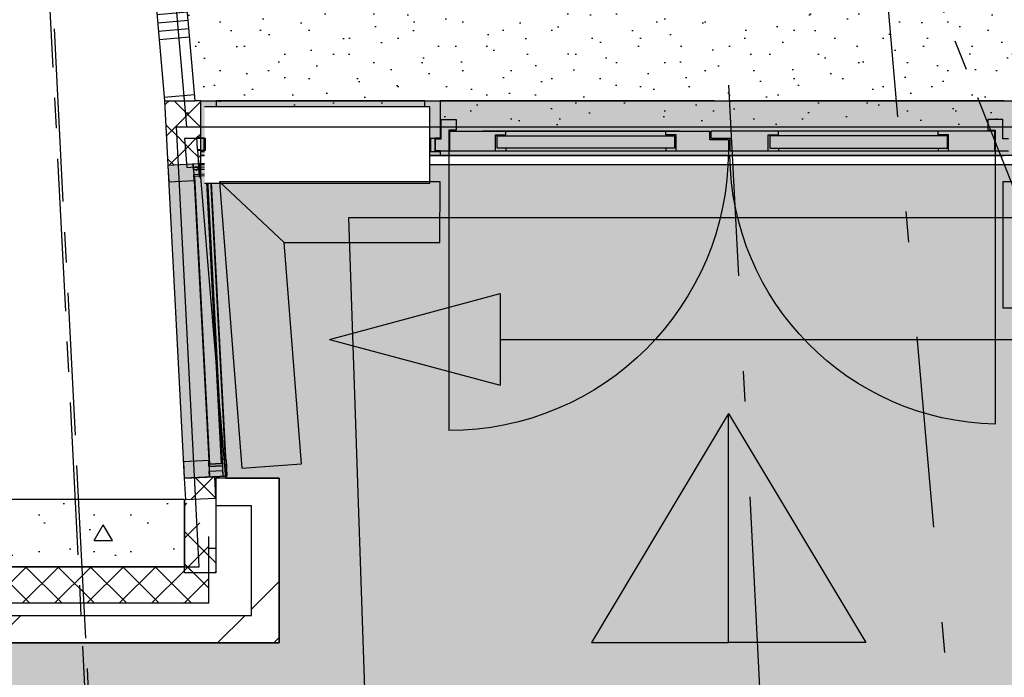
# Model space of a CAD drawing. Extents: x 856 to 5197, y -207 to 263.
# Tile 145 of 225: x 1073.47 to 1076.7, y 0.49 to 2.64. Entities that reach past the tile are written whole.
import ezdxf

# ---------------------------------------------------------------- set-up
doc = ezdxf.new("R2010")
doc.units = 0
doc.header["$MEASUREMENT"] = 0
for name, pattern in [('B0302', [1.251, 0.626, -0.3125, 0, -0.3125]), ('B0304', [0.6, 0.5, -0.05, 0, -0.05]), ('B0805', [1.366667, 0.566667, -0.1, 0.033333, -0.1, 0.466667, -0.1]), ('Wipeout_Contour', [1000, 0, -1000])]:
    doc.linetypes.add(name, pattern=pattern)
for name, color, linetype in [('00 VOETPAD', 7, 'Continuous'), ('00 WBDBO', 7, 'Continuous'), ('21 Buitenwanden', 7, 'Continuous'), ('22 Niet Constr Binnenwanden', 7, 'Continuous'), ('23 Vloeren', 7, 'Continuous'), ('24 Trappen', 7, 'Continuous'), ('99 Aankleding 2D tek', 7, 'Continuous'), ('A Lijn doorsnede', 7, 'Continuous'), ('A Stramien', 7, 'Continuous'), ('Door Markers', 7, 'Continuous'), ('T Tekst_dim 1_ 100', 7, 'Continuous')]:
    doc.layers.add(name, color=color, linetype=linetype)
doc.styles.add('GENERATED_STYLE_3', font='Arial')
doc.styles.get("Standard").update_dxf_attribs({"font": 'txt', "bigfont": 'BIGFONT.SHX'})
doc.linetypes.add('B30', pattern='A,0,[1,100 BEGANE GROND1.Shx,S=0.019841,R=0,X=0,Y=-3.9968e-16],-2.5,0', length=2.5)
doc.dimstyles.new('GENERATED_STYLE__4', dxfattribs={"dimtxt": 0.18, "dimasz": 0.19, "dimexe": 0.18, "dimexo": 0.04, "dimgap": 0.09, "dimtad": 1, "dimtih": 1, "dimtoh": 1, "dimdec": 0, "dimzin": 0, "dimdsep": 46, "dimtxsty": 'Standard', "dimblk": 'ARROWHEAD_9', "dimblk1": 'ARROWHEAD_9', "dimblk2": 'ARROWHEAD_9', "dimcen": 0.09, "dimclrd": 7, "dimclre": 7, "dimclrt": 7, "dimadec": 1, "dimazin": 0, "dimtfac": 1, "dimtdec": 4, "dimtmove": 0, "dimatfit": 3, "dimfxl": 0, "dimtolj": 1, "dimtzin": 0, "dimarcsym": 0})
doc.dimstyles.new('GENERATED_STYLE__5', dxfattribs={"dimtxt": 0.25, "dimasz": 0.19, "dimexe": 0.18, "dimexo": 0, "dimgap": 0.09, "dimtad": 1, "dimdec": 0, "dimlfac": 1000, "dimzin": 0, "dimdsep": 46, "dimtxsty": 'Standard', "dimblk": 'ARROWHEAD_7', "dimblk1": 'ARROWHEAD_7', "dimblk2": 'ARROWHEAD_7', "dimcen": 0.09, "dimclrd": 7, "dimclre": 7, "dimclrt": 7, "dimadec": 1, "dimazin": 0, "dimtfac": 1, "dimtdec": 4, "dimtmove": 0, "dimatfit": 3, "dimfxl": 0, "dimtolj": 1, "dimtzin": 0, "dimarcsym": 0})
pattern_1 = [(45, (988.21373, 0), (-0.4596194, 0.4596194), []), (45, (988.1218, 0.0919), (-0.4596194, 0.4596194), [])]
pattern_2 = [(45, (988.21373, 0), (-0.05303301, 0.05303301), []), (135, (988.21373, 0), (0.05303301, 0.05303301), [])]

# ---------------------------------------------------------------- blocks, each defined once
blk = doc.blocks.new('SLAB_43_3', base_point=(1039.0498, 3.01))
at = {"layer": '00 VOETPAD', "linetype": 'Continuous', "lineweight": 0}
blk.add_hatch(color=254, dxfattribs=at).paths.add_polyline_path([(1039.0498, 3.01), (1039.4853, 0.54), (1039.6357, 0.5511), (1040.6003, -4.9195), (1183.7217, -2.1544, 0.377444), (1188.5897, 4.2864), (1183.0785, 3.8481), (1180.1964, 41.4569), (1184.7593, 41.9528), (1182.1887, 78.6086), (1180.277, 77.417), (1182.0935, 54.5302), (1175.4915, 53.8968), (1176.5944, 48.7365), (1180.4896, -0.2141), (1095.509, -1.511), (1094.9787, 2.1935), (1090.1653, 2.1935), (1090.1653, 1.642), (1090.3753, 1.642), (1090.3753, 1.102), (1080.1136, 1.102), (1080.1136, 1.572), (1080.3435, 1.572), (1080.2582, 2.168), (1074.0596, 2.168), (1074.1447, 1.14), (1074.3205, 1.14), (1074.3205, 0.6001), (1069.6403, 0.6), (1067.8403, 0.6), (1067.8403, 1.14), (1067.8403, 1.4), (1063.3868, 1.4008), (1063.3848, 0.7589), (1063.1648, 0.7589), (1062.2557, -0.1502), (1062.2557, -0.2272), (1060.5554, -0.2272), (1060.5554, -0.1502), (1059.6464, 0.7589), (1059.1414, 0.7589), (1059.1414, 0.8689), (1055.7556, 0.8689), (1055.7556, 0.653), (1055.3699, 0.653), (1055.3699, 0.053), (1052.35, 0.053), (1052.35, 0.653), (1051.9879, 0.653), (1051.9879, 0.7183), (1047.6669, 0.7183), (1047.6669, 1.4), (1043.0901, 1.4), (1043.0901, 1.94), (1043.2851, 1.94), (1043.2851, 3.01)], flags=0)
at = {"layer": '00 VOETPAD', "linetype": 'Continuous', "flags": 128}
blk.add_lwpolyline([(1095.509, -1.511), (1094.9787, 2.1935), (1090.1653, 2.1935), (1090.1653, 1.642), (1090.3753, 1.642), (1090.3753, 1.102), (1080.1136, 1.102), (1080.1136, 1.572), (1080.3435, 1.572), (1080.2582, 2.168), (1074.0596, 2.168), (1074.1447, 1.14), (1074.3205, 1.14), (1074.3205, 0.6001), (1069.6403, 0.6), (1067.8403, 0.6), (1067.8403, 1.14), (1067.8403, 1.4), (1063.3868, 1.4008), (1063.3848, 0.7589), (1063.1648, 0.7589), (1062.2557, -0.1502)], dxfattribs=at)
blk = doc.blocks.new('WALL_421_3', base_point=(1074.3205, 0.6))
at = {"layer": '21 Buitenwanden', "linetype": 'Continuous'}
h = blk.add_hatch(dxfattribs=at)
h.set_pattern_fill('10_Baksteen_0003', color=256, style=0, pattern_type=2)
h.set_pattern_definition(pattern_1)
h.paths.add_polyline_path([(1074.3205, 0.69), (1074.3205, 1.14), (1074.2305, 1.05), (1074.2305, 0.7365), (1074.2612, 0.69)], flags=0)
h = blk.add_hatch(dxfattribs=at)
h.set_pattern_fill('13_45gr_isolatie_0003', color=256, style=0, pattern_type=2)
h.set_pattern_definition(pattern_2)
h.paths.add_polyline_path([(1074.0105, 0.85), (1074.0105, 1.07), (1074.0905, 0.9488), (1074.0905, 0.91), (1074.0306, 0.85)], flags=0)
h = blk.add_hatch(dxfattribs=at)
h.set_pattern_fill('13_45gr_isolatie_0003', color=256, style=0, pattern_type=2)
h.set_pattern_definition(pattern_2)
h.paths.add_polyline_path([(1074.0306, 0.85), (1074.0105, 0.83), (1074.0105, 0.85)], flags=0)
h = blk.add_hatch(dxfattribs=at)
h.set_pattern_fill('10_Baksteen_0003', color=256, style=0, pattern_type=2)
h.set_pattern_definition(pattern_1)
h.paths.add_polyline_path([(1074.2612, 0.69), (1074.3205, 0.6), (1074.3205, 0.69)], flags=0)
for p, q in [((1074.3205, 0.69), (1074.3205, 1.14)), ((1074.0105, 1.07), (1074.0105, 0.85)), ((1074.2305, 0.7365), (1074.2305, 1.05)), ((1074.0905, 0.91), (1074.0905, 0.9488)), ((1074.0105, 0.83), (1074.0105, 0.85)), ((1074.3205, 0.6), (1074.3205, 0.69))]:
    blk.add_line(p, q, dxfattribs=at)
blk = doc.blocks.new('SSN_214 entree CQ', base_point=(988.2137, 0))
at = {"layer": '21 Buitenwanden', "linetype": 'Continuous', "lineweight": 0}
for points in [[(991.2937, -0.18), (991.2937, 0), (985.1337, 0), (985.1337, -0.18)], [(985.1837, 0), (985.1337, 0), (985.1337, -0.013), (985.1517, -0.013), (985.1517, -0.057), (985.1337, -0.057), (985.1337, -0.18), (985.1837, -0.18), (985.1837, -0.057), (985.1657, -0.057), (985.1657, -0.013), (985.1837, -0.013)], [(985.9187, 0), (985.8687, 0), (985.8687, -0.013), (985.8867, -0.013), (985.8867, -0.057), (985.8687, -0.057), (985.8687, -0.18), (985.9187, -0.18), (985.9187, -0.057), (985.9007, -0.057), (985.9007, -0.013), (985.9187, -0.013)], [(985.8802, -0.055), (985.8802, -0.015), (985.172, -0.015), (985.172, -0.055)], [(986.6876, -0.0647), (986.6876, -0.0247), (986.1051, -0.0247), (986.1051, -0.0647)], [(986.9999, -0.0647), (986.9999, -0.0247), (987.5824, -0.0247), (987.5824, -0.0647)]]:
    blk.add_hatch(color=255, dxfattribs=at).paths.add_polyline_path(points, flags=0)
at = {"layer": '21 Buitenwanden', "linetype": 'Continuous'}
for p, q in [((985.9468, -0.015), (985.9468, 0.9019)), ((987.7391, -0.015), (987.7391, 0.8808)), ((991.2937, 0), (985.1337, 0)), ((985.1337, 0), (985.1337, -0.18)), ((985.1837, 0), (985.1337, 0)), ((985.1337, 0), (985.1337, -0.013)), ((985.1337, 0), (985.1337, -0.013)), ((985.1337, 0), (985.1837, 0)), ((985.1837, -0.013), (985.1837, 0)), ((985.9187, 0), (985.8687, 0)), ((985.8687, 0), (985.8687, -0.013)), ((985.8687, 0), (985.8687, -0.013)), ((985.8687, 0), (985.9187, 0)), ((985.9187, -0.013), (985.9187, 0)), ((986.8187, 0), (987.7687, 0)), ((986.8687, 0), (987.7687, 0)), ((987.7687, 0), (986.8687, 0)), ((985.1337, -0.013), (985.1517, -0.013)), ((985.1337, -0.013), (985.1837, -0.013)), ((985.1452, -0.015), (985.1452, -0.055)), ((985.1517, -0.013), (985.1517, -0.057)), ((985.1517, -0.057), (985.1517, -0.013)), ((985.1657, -0.057), (985.1657, -0.013)), ((985.1657, -0.013), (985.1837, -0.013)), ((985.1657, -0.057), (985.1657, -0.013)), ((985.8802, -0.015), (985.172, -0.015)), ((985.172, -0.015), (985.172, -0.055)), ((985.1837, -0.003), (985.8687, -0.003)), ((985.1837, -0.013), (985.8687, -0.013)), ((985.1837, -0.015), (985.8802, -0.015)), ((985.8687, -0.013), (985.8867, -0.013)), ((985.8687, -0.013), (985.9187, -0.013)), ((985.8802, -0.055), (985.8802, -0.015)), ((985.8802, -0.015), (985.8802, -0.055)), ((985.8867, -0.013), (985.8867, -0.057)), ((985.8867, -0.057), (985.8867, -0.013)), ((985.9007, -0.057), (985.9007, -0.013)), ((985.9007, -0.013), (985.9187, -0.013)), ((985.9007, -0.057), (985.9007, -0.013)), ((985.9187, -0.015), (985.9034, -0.015)), ((985.9034, -0.015), (985.9034, -0.055)), ((985.9187, 0), (986.8187, 0)), ((985.9187, 0), (986.8187, 0)), ((986.8187, 0), (985.9187, 0)), ((985.9187, -0.015), (986.8637, -0.015)), ((985.9468, -0.0835), (985.9468, -0.015)), ((985.9494, -0.08), (985.9494, -0.015)), ((986.1005, -0.015), (986.1005, -0.0682)), ((986.6876, -0.0247), (986.1051, -0.0247)), ((986.1051, -0.0247), (986.1051, -0.0647)), ((986.134, -0.0247), (986.134, -0.015)), ((986.6591, -0.0247), (986.6591, -0.015)), ((986.6876, -0.0647), (986.6876, -0.0247)), ((986.6927, -0.015), (986.6927, -0.0682)), ((986.8637, -0.0475), (986.8637, -0.015)), ((986.8637, -0.0513), (986.8637, -0.015)), ((986.8687, -0.0575), (986.8687, -0.015)), ((986.8687, -0.015), (987.7672, -0.015)), ((986.9948, -0.015), (986.9948, -0.0682)), ((986.9999, -0.0647), (986.9999, -0.0247)), ((986.9999, -0.0247), (987.5824, -0.0247)), ((987.0283, -0.0247), (987.0283, -0.015)), ((987.5519, -0.0247), (987.5519, -0.015)), ((987.5824, -0.0247), (987.5824, -0.0647)), ((987.5854, -0.015), (987.5854, -0.0682)), ((987.7365, -0.08), (987.7365, -0.015)), ((987.7391, -0.0835), (987.7391, -0.015)), ((987.7672, -0.015), (987.7825, -0.015)), ((985.1517, -0.057), (985.1337, -0.057)), ((985.1337, -0.057), (985.1337, -0.18)), ((985.1337, -0.057), (985.1337, -0.18)), ((985.1337, -0.057), (985.1837, -0.057)), ((985.1837, -0.057), (985.1657, -0.057)), ((985.172, -0.055), (985.8802, -0.055)), ((985.1837, -0.18), (985.1837, -0.057)), ((985.1837, -0.057), (985.8687, -0.057)), ((985.8867, -0.057), (985.8687, -0.057)), ((985.8687, -0.057), (985.8687, -0.18)), ((985.8687, -0.057), (985.8687, -0.18)), ((985.8687, -0.057), (985.9187, -0.057)), ((985.9187, -0.057), (985.9007, -0.057)), ((985.9034, -0.055), (985.9223, -0.055)), ((985.9187, -0.18), (985.9187, -0.057)), ((985.9223, -0.055), (985.9223, -0.118)), ((986.1005, -0.06), (986.1005, -0.0601)), ((986.1005, -0.06), (986.1005, -0.0601)), ((986.6927, -0.06), (986.6927, -0.0601)), ((986.6927, -0.06), (986.6927, -0.0601)), ((986.8637, -0.0513), (986.8033, -0.0513)), ((986.8033, -0.0513), (986.8033, -0.08)), ((986.8078, -0.0575), (986.8687, -0.0575)), ((986.8078, -0.0575), (986.8078, -0.08)), ((986.8621, -0.054), (986.8621, -0.0541)), ((986.9948, -0.06), (986.9948, -0.0601)), ((986.9948, -0.06), (986.9948, -0.0601)), ((987.5854, -0.06), (987.5854, -0.0601)), ((987.5854, -0.06), (987.5854, -0.0601)), ((987.7825, -0.055), (987.7636, -0.055)), ((987.7636, -0.055), (987.7636, -0.118)), ((985.9716, -0.0835), (985.9468, -0.0835)), ((985.9494, -0.08), (986.8033, -0.08)), ((985.9716, -0.118), (985.9716, -0.0835)), ((986.0587, -0.08), (986.7037, -0.08)), ((986.7037, -0.08), (986.0587, -0.08)), ((986.1005, -0.0682), (986.134, -0.0682)), ((986.1051, -0.0647), (986.6876, -0.0647)), ((986.134, -0.0682), (986.134, -0.08)), ((986.6591, -0.0682), (986.6591, -0.08)), ((986.6927, -0.0682), (986.6591, -0.0682)), ((987.7365, -0.08), (986.8078, -0.08)), ((986.9948, -0.0682), (987.0283, -0.0682)), ((987.5824, -0.0647), (986.9999, -0.0647)), ((987.0283, -0.0682), (987.0283, -0.08)), ((987.5519, -0.0682), (987.5519, -0.08)), ((987.5854, -0.0682), (987.5519, -0.0682)), ((987.7143, -0.118), (987.7143, -0.0835)), ((987.7143, -0.0835), (987.7391, -0.0835)), ((985.9223, -0.118), (985.9716, -0.118)), ((987.7636, -0.118), (987.7143, -0.118)), ((985.1337, -0.18), (991.2937, -0.18)), ((985.1337, -0.18), (985.1837, -0.18)), ((985.1837, -0.18), (985.8687, -0.18)), ((985.8687, -0.18), (985.1837, -0.18)), ((985.8687, -0.18), (985.1837, -0.18)), ((985.1837, -0.18), (985.8687, -0.18)), ((985.8687, -0.18), (985.1837, -0.18)), ((985.1837, -0.18), (985.8687, -0.18)), ((985.1837, -0.18), (985.8687, -0.18)), ((985.8687, -0.18), (985.1837, -0.18)), ((985.1837, -0.18), (985.8687, -0.18)), ((985.8687, -0.18), (985.1837, -0.18)), ((985.8687, -0.18), (985.9187, -0.18)), ((985.9187, -0.18), (986.8187, -0.18)), ((985.9187, -0.18), (986.8187, -0.18)), ((986.8187, -0.18), (985.9187, -0.18)), ((986.8187, -0.18), (987.7687, -0.18)), ((986.8687, -0.18), (987.7687, -0.18)), ((987.7687, -0.18), (986.8687, -0.18))]:
    blk.add_line(p, q, dxfattribs=at)
for centre, radius, start, end in [((985.9468, -0.015), 0.9169, 0, 90), ((987.7581, -0.0085), 0.8894, 91.2274, 179.455)]:
    blk.add_arc(centre, radius, start, end, dxfattribs=at)
blk = doc.blocks.new('WALL_484_3', base_point=(1080.395, 2.1283))
at = {"layer": '21 Buitenwanden', "linetype": 'Continuous'}
h = blk.add_hatch(dxfattribs=at)
h.set_pattern_fill('13_45gr_isolatie_0003', color=256, style=0, pattern_type=2)
h.set_pattern_definition(pattern_2)
h.paths.add_polyline_path([(1074.045, 2.3783), (1073.9449, 2.3783), (1073.9992, 2.2583), (1074.0513, 2.2583)], flags=0)
h = blk.add_hatch(dxfattribs=at)
h.set_pattern_fill('13_45gr_isolatie_0003', color=256, style=0, pattern_type=2)
h.set_pattern_definition(pattern_2)
h.paths.add_polyline_path([(1074.0513, 2.2583), (1074.0638, 2.2583), (1074.0638, 2.3783), (1074.045, 2.3783)], flags=0)
h = blk.add_hatch(dxfattribs=at)
h.set_pattern_fill('13_45gr_isolatie_0003', color=256, style=0, pattern_type=2)
h.set_pattern_definition(pattern_2)
h.paths.add_polyline_path([(1074.0513, 2.2583), (1073.9992, 2.2583), (1074.0173, 2.2183), (1074.0534, 2.2183)], flags=0)
h = blk.add_hatch(dxfattribs=at)
h.set_pattern_fill('13_45gr_isolatie_0003', color=256, style=0, pattern_type=2)
h.set_pattern_definition(pattern_2)
h.paths.add_polyline_path([(1074.0534, 2.2183), (1074.0173, 2.2183), (1074.0581, 2.1283)], flags=0)
h = blk.add_hatch(dxfattribs=at)
h.set_pattern_fill('10_Baksteen_0003', color=256, style=0, pattern_type=2)
h.set_pattern_definition(pattern_1)
h.paths.add_polyline_path([(1074.0581, 2.1283), (1074.0638, 2.1283), (1074.0638, 2.2183), (1074.0534, 2.2183)], flags=0)
for p, q in [((1073.9449, 2.3783), (1074.045, 2.3783)), ((1074.0638, 2.3783), (1074.045, 2.3783)), ((1074.0638, 2.1283), (1074.0638, 2.3783)), ((1074.0534, 2.2183), (1074.0513, 2.2583)), ((1074.0638, 2.2583), (1074.0513, 2.2583)), ((1074.0534, 2.2183), (1074.0581, 2.1283)), ((1074.0534, 2.2183), (1074.0638, 2.2183)), ((1074.0581, 2.1283), (1074.0638, 2.1283))]:
    blk.add_line(p, q, dxfattribs=at)
at = {"layer": '21 Buitenwanden', "linetype": 'Continuous', "xscale": -1, "rotation": 180}
blk.add_blockref('SSN_214 entree CQ', (1077.1438, 2.1983), dxfattribs=at)
blk = doc.blocks.new('WALL_420_3', base_point=(1074.3205, 1.14))
at = {"layer": '21 Buitenwanden', "linetype": 'Continuous'}
h = blk.add_hatch(dxfattribs=at)
h.set_pattern_fill('10_Baksteen_0003', color=256, style=0, pattern_type=2)
h.set_pattern_definition(pattern_1)
h.paths.add_polyline_path([(1074.3205, 1.14), (1074.113, 1.14), (1074.113, 1.05), (1074.2305, 1.05)], flags=0)
h = blk.add_hatch(dxfattribs=at)
h.set_pattern_fill('13_45gr_isolatie_0003', color=256, style=0, pattern_type=2)
h.set_pattern_definition(pattern_2)
h.paths.add_polyline_path([(1074.113, 0.83), (1074.0105, 0.83), (1074.0905, 0.91), (1074.113, 0.91)], flags=0)
for p, q in [((1074.3205, 1.14), (1074.113, 1.14)), ((1074.113, 1.14), (1074.113, 1.05)), ((1074.2305, 1.05), (1074.113, 1.05)), ((1074.113, 1.05), (1074.113, 0.83)), ((1074.113, 0.91), (1074.0905, 0.91)), ((1074.113, 0.83), (1074.0105, 0.83))]:
    blk.add_line(p, q, dxfattribs=at)
blk = doc.blocks.new('ENTREE CQ-zijkant L-nieuw', base_point=(988.2137, 0))
at = {"layer": '22 Niet Constr Binnenwanden', "linetype": 'Continuous', "lineweight": 0}
for points in [[(988.6887, -0.14), (988.6887, 0), (987.739, 0), (987.739, -0.14)], [(987.789, 0), (987.739, 0), (987.739, -0.013), (987.757, -0.013), (987.757, -0.057), (987.739, -0.057), (987.739, -0.14), (987.789, -0.14), (987.789, -0.057), (987.771, -0.057), (987.771, -0.013), (987.789, -0.013)], [(988.6887, 0), (988.6387, 0), (988.6387, -0.013), (988.6567, -0.013), (988.6567, -0.057), (988.6387, -0.057), (988.6387, -0.14), (988.6887, -0.14), (988.6887, -0.057), (988.6707, -0.057), (988.6707, -0.013), (988.6887, -0.013)], [(988.6502, -0.055), (988.6502, -0.015), (987.7772, -0.015), (987.7772, -0.055)]]:
    blk.add_hatch(color=255, dxfattribs=at).paths.add_polyline_path(points, flags=0)
at = {"layer": '22 Niet Constr Binnenwanden', "linetype": 'Continuous'}
for p, q in [((988.6887, 0), (987.739, 0)), ((987.739, 0), (987.739, -0.14)), ((987.789, 0), (987.739, 0)), ((987.739, 0), (987.739, -0.013)), ((987.739, 0), (987.739, -0.013)), ((987.739, 0), (987.789, 0)), ((987.789, -0.013), (987.789, 0)), ((988.6887, 0), (988.6387, 0)), ((988.6387, 0), (988.6387, -0.013)), ((988.6387, 0), (988.6387, -0.013)), ((988.6387, 0), (988.6887, 0)), ((988.6887, -0.14), (988.6887, 0)), ((988.6887, -0.013), (988.6887, 0)), ((988.6887, 0), (988.6887, -0.14)), ((988.6887, 0), (988.6887, -0.14)), ((988.6887, 0), (988.6887, -0.14)), ((988.6887, 0), (988.6887, -0.14)), ((988.6887, 0), (988.6887, -0.14)), ((988.6887, 0), (988.6887, -0.14)), ((988.6887, 0), (988.6887, -0.14)), ((987.739, -0.013), (987.757, -0.013)), ((987.739, -0.013), (987.789, -0.013)), ((987.7504, -0.015), (987.7504, -0.055)), ((987.757, -0.013), (987.757, -0.057)), ((987.757, -0.057), (987.757, -0.013)), ((987.771, -0.057), (987.771, -0.013)), ((987.771, -0.013), (987.789, -0.013)), ((987.771, -0.057), (987.771, -0.013)), ((988.6502, -0.015), (987.7772, -0.015)), ((987.7772, -0.015), (987.7772, -0.055)), ((987.789, -0.003), (988.6387, -0.003)), ((987.789, -0.0131), (988.6387, -0.0131)), ((987.789, -0.015), (988.6502, -0.015)), ((988.6387, -0.013), (988.6567, -0.013)), ((988.6387, -0.013), (988.6887, -0.013)), ((988.6502, -0.055), (988.6502, -0.015)), ((988.6502, -0.015), (988.6502, -0.055)), ((988.6567, -0.013), (988.6567, -0.057)), ((988.6567, -0.057), (988.6567, -0.013)), ((988.6707, -0.057), (988.6707, -0.013)), ((988.6707, -0.013), (988.6887, -0.013)), ((988.6707, -0.057), (988.6707, -0.013)), ((987.757, -0.057), (987.739, -0.057)), ((987.739, -0.057), (987.739, -0.14)), ((987.739, -0.057), (987.739, -0.14)), ((987.739, -0.057), (987.789, -0.057)), ((987.789, -0.057), (987.771, -0.057)), ((987.7772, -0.055), (988.6502, -0.055)), ((987.789, -0.055), (988.6502, -0.055)), ((987.789, -0.14), (987.789, -0.057)), ((987.789, -0.057), (988.6387, -0.057)), ((988.6567, -0.057), (988.6387, -0.057)), ((988.6387, -0.057), (988.6387, -0.14)), ((988.6387, -0.057), (988.6387, -0.14)), ((988.6387, -0.057), (988.6887, -0.057)), ((988.6887, -0.057), (988.6707, -0.057)), ((988.6887, -0.14), (988.6887, -0.057)), ((987.739, -0.14), (988.6887, -0.14)), ((987.739, -0.14), (987.789, -0.14)), ((988.6387, -0.14), (988.6887, -0.14))]:
    blk.add_line(p, q, dxfattribs=at)
blk = doc.blocks.new('WALL_422_3', base_point=(1073.958, 2.1283))
at = {"layer": '22 Niet Constr Binnenwanden', "linetype": 'Continuous'}
h = blk.add_hatch(dxfattribs=at)
h.set_pattern_fill('13_45gr_isolatie_0003', color=256, style=0, pattern_type=2)
h.set_pattern_definition(pattern_2)
h.paths.add_polyline_path([(1073.9992, 2.2583), (1073.9449, 2.3783), (1073.9512, 2.2583)], flags=0)
h = blk.add_hatch(dxfattribs=at)
h.set_pattern_fill('13_45gr_isolatie_0003', color=256, style=0, pattern_type=2)
h.set_pattern_definition(pattern_2)
h.paths.add_polyline_path([(1073.9512, 2.2583), (1073.956, 2.1666), (1074.0558, 2.1718), (1074.0581, 2.1283), (1073.9992, 2.2583)], flags=0)
h = blk.add_hatch(dxfattribs=at)
h.set_pattern_fill('13_45gr_isolatie_0003', color=256, style=0, pattern_type=2)
h.set_pattern_definition(pattern_2)
h.paths.add_polyline_path([(1074.0096, 1.14), (1074.0132, 1.07), (1074.1131, 1.0753), (1074.1094, 1.1452)], flags=0)
for p, q in [((1073.9449, 2.3783), (1073.956, 2.1666)), ((1073.956, 2.1666), (1074.0558, 2.1718)), ((1074.0096, 1.14), (1074.1094, 1.1452)), ((1074.0096, 1.14), (1074.0132, 1.07)), ((1074.1131, 1.0753), (1074.1094, 1.1452)), ((1074.0132, 1.07), (1074.1131, 1.0753))]:
    blk.add_line(p, q, dxfattribs=at)
at = {"layer": '22 Niet Constr Binnenwanden', "linetype": 'Continuous', "xscale": 1.082105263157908, "rotation": 272.9904462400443}
blk.add_blockref('ENTREE CQ-zijkant L-nieuw', (1074.1226, 1.6606), dxfattribs=at)
blk = doc.blocks.new('*X545', base_point=(988.2137, 0))
at = {"layer": '22 Niet Constr Binnenwanden', "linetype": 'Continuous'}
for p, q in [((1073.6772, 6.5812), (1073.6272, 6.5768)), ((1073.682, 6.5265), (1073.5823, 6.5178)), ((1073.6796, 6.5539), (1073.5998, 6.5469)), ((1073.6844, 6.4992), (1073.5847, 6.4905)), ((1073.6868, 6.4719), (1073.5871, 6.4632))]:
    blk.add_line(p, q, dxfattribs=at)
blk = doc.blocks.new('*X546', base_point=(988.2137, 0))
at = {"layer": '22 Niet Constr Binnenwanden', "linetype": 'Continuous'}
for p, q in [((1073.8652, 4.4345), (1073.7656, 4.4258)), ((1073.8676, 4.4072), (1073.768, 4.3985)), ((1073.87, 4.3799), (1073.7703, 4.3712)), ((1073.8866, 4.1903), (1073.7869, 4.1816)), ((1073.889, 4.163), (1073.7893, 4.1543)), ((1073.8913, 4.1357), (1073.7917, 4.127)), ((1073.8937, 4.1084), (1073.7941, 4.0996)), ((1073.8961, 4.081), (1073.7965, 4.0723)), ((1073.9127, 3.8915), (1073.8131, 3.8828)), ((1073.9151, 3.8642), (1073.8155, 3.8554)), ((1073.9175, 3.8368), (1073.8179, 3.8281)), ((1073.9199, 3.8095), (1073.8203, 3.8008)), ((1073.9223, 3.7822), (1073.8227, 3.7734)), ((1073.9389, 3.5926), (1073.8393, 3.5839)), ((1073.9413, 3.5653), (1073.8417, 3.5566)), ((1073.9437, 3.538), (1073.8441, 3.5293)), ((1073.9461, 3.5106), (1073.8465, 3.5019)), ((1073.9485, 3.4833), (1073.8489, 3.4746)), ((1073.9651, 3.2938), (1073.8655, 3.2851)), ((1073.9675, 3.2664), (1073.8679, 3.2577)), ((1073.9699, 3.2391), (1073.8702, 3.2304)), ((1073.9723, 3.2118), (1073.8726, 3.2031)), ((1073.9747, 3.1845), (1073.875, 3.1757)), ((1073.9913, 2.9949), (1073.8916, 2.9862)), ((1073.9936, 2.9676), (1073.894, 2.9589)), ((1073.996, 2.9403), (1073.8964, 2.9315)), ((1073.9984, 2.9129), (1073.8988, 2.9042)), ((1074.0008, 2.8856), (1073.9012, 2.8769)), ((1074.0174, 2.6961), (1073.9178, 2.6873)), ((1074.0198, 2.6687), (1073.9202, 2.66)), ((1074.0222, 2.6414), (1073.9226, 2.6327)), ((1074.0246, 2.6141), (1073.925, 2.6054)), ((1074.027, 2.5867), (1073.9274, 2.578)), ((1074.0436, 2.3972), (1073.944, 2.3885))]:
    blk.add_line(p, q, dxfattribs=at)
blk = doc.blocks.new('D1c 1 zij bi h 11_2', base_point=(988.2137, 0))
at = {"layer": '22 Niet Constr Binnenwanden', "linetype": 'Continuous'}
for p, q in [((987.2957, 0), (987.2957, 0.9)), ((987.2287, 0), (987.2287, -0.114)), ((987.2287, 0), (987.2957, 0)), ((987.2287, -0.114), (987.2287, 0)), ((987.2957, 0), (987.2957, -0.114)), ((987.2957, 0), (988.1957, 0)), ((987.2957, -0.04), (987.2957, 0)), ((988.2627, 0), (988.1957, 0)), ((988.1957, 0), (988.1957, -0.114)), ((988.1957, 0), (988.1957, -0.04)), ((989.1317, 0), (988.2627, 0)), ((988.2627, 0), (988.2627, -0.114)), ((989.1317, 0), (989.1987, 0)), ((989.1317, 0), (989.1317, -0.114)), ((989.1987, 0), (989.1987, -0.114)), ((989.1987, -0.114), (989.1987, 0)), ((988.1957, -0.04), (987.2957, -0.04)), ((988.2627, -0.054), (989.1317, -0.054)), ((987.2287, -0.114), (987.2957, -0.114)), ((988.2627, -0.114), (988.1957, -0.114)), ((989.1317, -0.114), (988.2627, -0.114)), ((989.1317, -0.114), (989.1987, -0.114))]:
    blk.add_line(p, q, dxfattribs=at)
blk.add_arc((987.2957, 0), 0.9, 0, 90, dxfattribs=at)
blk = doc.blocks.new('D Marker 11_59', base_point=(988.2137, 0))
at = {"layer": 'Door Markers', "linetype": 'Continuous'}
for p, q in [((987.3828, -0.15), (987.3828, -0.65)), ((989.0446, -0.15), (987.3828, -0.15)), ((989.0446, -0.65), (989.0446, -0.15)), ((987.3828, -0.65), (989.0446, -0.65))]:
    blk.add_line(p, q, dxfattribs=at)
at = {"layer": 'Door Markers', "linetype": 'Continuous', "insert": (987.5353, -0.5068), "char_height": 0.2, "attachment_point": 7, "style": 'GENERATED_STYLE_3'}
blk.add_mtext('{G1 dm 884}', dxfattribs=at)
blk = doc.blocks.new('WALL_466_3', base_point=(1073.6732, 6.627))
at = {"layer": '22 Niet Constr Binnenwanden', "linetype": 'Continuous', "lineweight": 0}
blk.add_hatch(color=255, dxfattribs=at).paths.add_polyline_path([(1073.6923, 6.4089), (1073.5926, 6.4002), (1073.7645, 4.4377), (1073.8641, 4.4464)], flags=0)
at = {"layer": '22 Niet Constr Binnenwanden', "linetype": 'Continuous'}
for p, q in [((1073.6923, 6.4089), (1073.6732, 6.627)), ((1073.5815, 6.527), (1073.5926, 6.4002)), ((1073.5926, 6.4002), (1073.6923, 6.4089)), ((1073.7645, 4.4377), (1073.8641, 4.4464)), ((1073.7645, 4.4377), (1073.9449, 2.3783)), ((1074.0453, 2.3783), (1073.8641, 4.4464)), ((1073.9449, 2.3783), (1074.0453, 2.3783))]:
    blk.add_line(p, q, dxfattribs=at)
for p in [(1073.6923, 6.4089), (1073.8641, 4.4464)]:
    blk.add_point(p, dxfattribs=at)
at = {"layer": '22 Niet Constr Binnenwanden'}
for name in ['*X545', '*X546']:
    blk.add_blockref(name, (988.2137, 0), dxfattribs=at)
at = {"layer": '22 Niet Constr Binnenwanden', "linetype": 'Continuous', "rotation": 95.0050272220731}
blk.add_blockref('D1c 1 zij bi h 11_2', (1073.6646, 5.4177), dxfattribs=at)
at = {"layer": 'Door Markers', "rotation": 275.0050272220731}
blk.add_blockref('D Marker 11_59', (1073.7782, 5.4277), dxfattribs=at)
blk = doc.blocks.new('WALL_547_3', base_point=(1074.8146, 2.108))
at = {"color": 254, "linetype": 'Wipeout_Contour', "lineweight": 0, "ltscale": 4297.792566}
blk.add_wipeout([(1074.8146, 2.358), (1074.0765, 2.358), (1074.0765, 2.238), (1074.8146, 2.238)], dxfattribs=at).dxf.layer = '21 Buitenwanden'
at = {"color": 254, "linetype": 'Wipeout_Contour', "lineweight": 0, "ltscale": 4297.791361}
blk.add_wipeout([(1074.0765, 2.108), (1074.8146, 2.108), (1074.8146, 2.198), (1074.0765, 2.198)], dxfattribs=at).dxf.layer = '21 Buitenwanden'
at = {"layer": '21 Buitenwanden', "linetype": 'Continuous'}
for p, q in [((1074.8146, 2.358), (1074.0765, 2.358)), ((1074.0765, 2.108), (1074.8146, 2.108))]:
    blk.add_line(p, q, dxfattribs=at)
at = {"color": 254, "linetype": 'Wipeout_Contour', "lineweight": 0, "ltscale": 4297.791887}
blk.add_wipeout([(1074.0765, 2.198), (1074.8146, 2.198), (1074.8146, 2.238), (1074.0765, 2.238)], dxfattribs=at).dxf.layer = '21 Buitenwanden'
at = {"layer": '21 Buitenwanden', "linetype": 'Continuous'}
for p, q in [((1074.8146, 2.238), (1074.8146, 2.358)), ((1074.8146, 2.198), (1074.8146, 2.238)), ((1074.8146, 2.108), (1074.8146, 2.198))]:
    blk.add_line(p, q, dxfattribs=at)
blk = doc.blocks.new('WALL_329_3', base_point=(1067.8403, 0.6))
at = {"layer": '21 Buitenwanden', "linetype": 'Continuous'}
h = blk.add_hatch(dxfattribs=at)
h.set_pattern_fill('11_Constructie_beton_0003', color=256, style=0, pattern_type=2)
h.set_pattern_definition([(0, (988.21373, 0), (0, 0.6235383), [0.06, -0.3]), (0, (988.39373, 0.3118), (0, 0.6235383), [0.06, -0.3]), (60, (988.21373, 0), (-0.54, 0.311769), [0.06, -0.3]), (60, (988.57373, 0), (-0.54, 0.311769), [0.06, -0.3]), (120, (988.27373, 0), (0.54, 0.311769), [0.06, -0.3]), (120, (988.63373, 0), (0.54, 0.311769), [0.06, -0.3]), (0, (988.21373, 0.06), (0, 0.12), [0, -0.12, 0, -0.18]), (45, (988.27373, 0.06), (-0.08485282, 0.08485282), [0, -0.09, 0, -0.15])])
h.paths.add_polyline_path([(1074.0105, 1.07), (1073.2407, 1.07), (1073.2407, 0.85), (1074.0105, 0.85)], flags=0)
h = blk.add_hatch(dxfattribs=at)
h.set_pattern_fill('13_45gr_isolatie_0003', color=256, style=0, pattern_type=2)
h.set_pattern_definition(pattern_2)
h.paths.add_polyline_path([(1074.0905, 0.9488), (1074.0105, 1.07), (1074.0105, 0.85), (1074.0905, 0.85)], flags=0)
h = blk.add_hatch(dxfattribs=at)
h.set_pattern_fill('13_45gr_isolatie_0003', color=256, style=0, pattern_type=2)
h.set_pattern_definition(pattern_2)
h.paths.add_polyline_path([(1074.0105, 0.85), (1073.2407, 0.85), (1073.2407, 0.81), (1073.3307, 0.81), (1073.3307, 0.73), (1074.0105, 0.73)], flags=0)
h = blk.add_hatch(dxfattribs=at)
h.set_pattern_fill('13_45gr_isolatie_0003', color=256, style=0, pattern_type=2)
h.set_pattern_definition(pattern_2)
h.paths.add_polyline_path([(1074.0905, 0.85), (1074.0105, 0.85), (1074.0105, 0.73), (1074.0905, 0.73)], flags=0)
h = blk.add_hatch(dxfattribs=at)
h.set_pattern_fill('10_Baksteen_0003', color=256, style=0, pattern_type=2)
h.set_pattern_definition(pattern_1)
h.paths.add_polyline_path([(1074.2305, 0.73), (1074.2348, 0.73), (1074.2305, 0.7365)], flags=0)
h = blk.add_hatch(dxfattribs=at)
h.set_pattern_fill('10_Baksteen_0003', color=256, style=0, pattern_type=2)
h.set_pattern_definition(pattern_1)
h.paths.add_polyline_path([(1074.2305, 0.69), (1074.2612, 0.69), (1074.2348, 0.73), (1074.2305, 0.73)], flags=0)
h = blk.add_hatch(dxfattribs=at)
h.set_pattern_fill('10_Baksteen_0003', color=256, style=0, pattern_type=2)
h.set_pattern_definition(pattern_1)
h.paths.add_polyline_path([(1073.2407, 0.6), (1074.2305, 0.6), (1074.2305, 0.69), (1073.3307, 0.69)], flags=0)
h = blk.add_hatch(dxfattribs=at)
h.set_pattern_fill('10_Baksteen_0003', color=256, style=0, pattern_type=2)
h.set_pattern_definition(pattern_1)
h.paths.add_polyline_path([(1074.3205, 0.6001), (1074.2612, 0.69), (1074.2305, 0.69), (1074.2305, 0.6)], flags=0)
for p, q in [((1074.0105, 1.07), (1073.2407, 1.07)), ((1074.0105, 0.85), (1074.0105, 1.07)), ((1074.0905, 0.85), (1074.0905, 0.9488)), ((1074.0105, 0.85), (1073.2407, 0.85)), ((1074.0905, 0.73), (1074.0905, 0.85)), ((1074.0905, 0.73), (1073.3307, 0.73)), ((1074.2305, 0.73), (1074.2305, 0.7365)), ((1074.2305, 0.69), (1074.2305, 0.73)), ((1073.3307, 0.69), (1074.0905, 0.69)), ((1074.0905, 0.69), (1074.2305, 0.69)), ((1073.2407, 0.6), (1074.3205, 0.6))]:
    blk.add_line(p, q, dxfattribs=at)
blk = doc.blocks.new('2D Pijl 3 11 NL+_241_3', base_point=(1075.7947, 0.602))
at = {"layer": '99 Aankleding 2D tek', "linetype": 'Continuous'}
for points in [[(1075.7947, 0.602), (1075.7947, 1.352), (1075.3447, 0.602), (1075.5697, 0.602)], [(1075.7947, 0.602), (1075.7947, 1.352), (1076.2447, 0.602), (1076.0197, 0.602)]]:
    blk.add_hatch(color=256, dxfattribs=at).paths.add_polyline_path(points, flags=0)
for p, q in [((1075.7947, 1.352), (1075.3447, 0.602)), ((1075.7947, 0.602), (1075.7947, 1.352)), ((1075.7947, 0.602), (1075.7947, 1.352)), ((1075.7947, 1.352), (1076.2447, 0.602)), ((1075.3447, 0.602), (1075.5697, 0.602)), ((1075.5697, 0.602), (1075.7947, 0.602)), ((1076.0197, 0.602), (1075.7947, 0.602)), ((1076.2447, 0.602), (1076.0197, 0.602))]:
    blk.add_line(p, q, dxfattribs=at)
blk = doc.blocks.new('LINE_34815_3', base_point=(1074.4856, 1.5955))
at = {"layer": '99 Aankleding 2D tek', "linetype": 'Continuous'}
blk.add_hatch(color=256, dxfattribs=at).paths.add_polyline_path([(1074.4856, 1.5955), (1075.0455, 1.7455), (1075.0455, 1.4455)], flags=0)
for p, q in [((1074.4856, 1.5955), (1075.0455, 1.7455)), ((1075.0455, 1.7455), (1075.0455, 1.4455)), ((1074.4856, 1.5955), (1075.0455, 1.4455)), ((1075.0455, 1.5955), (1078.1497, 1.5955))]:
    blk.add_line(p, q, dxfattribs=at)
blk = doc.blocks.new('*D850', base_point=(988.2137, 0))
at = {"layer": 'T Tekst_dim 1_ 100', "linetype": 'Continuous'}
for p, q in [((1079.2492, 23.4934), (1079.1597, 23.384)), ((1079.2492, 23.4934), (1079.3587, 23.4039)), ((1079.3587, 23.4039), (1079.1597, 23.384)), ((1079.3832, 22.441), (1079.57, 22.5124)), ((1079.5123, 22.3833), (1079.57, 22.5124)), ((1079.5123, 22.3833), (1079.3832, 22.441))]:
    blk.add_line(p, q, dxfattribs=at)
blk.add_arc((1083.1706, 23.8365), 3.9363, 186.4556, 200.2094, dxfattribs=at)
at = {"layer": 'T Tekst_dim 1_ 100', "insert": (1078.586, 22.9773), "char_height": 0.18, "attachment_point": 1, "style": 'GENERATED_STYLE_3'}
blk.add_mtext('{16,7°}', dxfattribs=at)
blk = doc.blocks.new('ARROWHEAD_9')
at = {"color": 0, "linetype": 'Continuous', "lineweight": 0}
blk.add_line((0, 0), (-1, 0), dxfattribs=at)
at = {"color": 0, "linetype": 'Continuous', "lineweight": 0, "flags": 128}
blk.add_lwpolyline([(-0.525, 0.525), (0, 0), (-0.525, -0.525)], close=True, dxfattribs=at)
blk = doc.blocks.new('CUTPLANE_3_3', base_point=(1076.8644, -3.5558))
at = {"layer": 'A Lijn doorsnede', "linetype": 'B0302'}
blk.add_line((1076.8209, -3.0577), (1073.1705, 38.6661), dxfattribs=at)
blk = doc.blocks.new('CUTPLANE_7_3', base_point=(1075.9916, -1.3943))
at = {"layer": 'A Lijn doorsnede', "linetype": 'B0304'}
blk.add_line((1073.7846, -1.5073), (1072.2945, 27.5812), dxfattribs=at)
at = {"layer": 'A Lijn doorsnede', "linetype": 'B0302'}
blk.add_line((1075.9661, -0.8949), (1074.5271, 27.1949), dxfattribs=at)
blk = doc.blocks.new('SLAB_492_3', base_point=(1055.6992, 26.5928))
at = {"layer": '23 Vloeren', "linetype": 'Continuous', "flags": 128}
blk.add_lwpolyline([(1062.056, 0.03), (1063.1348, 1.1087), (1063.1349, 1.65), (1066.0458, 1.65), (1068.2143, 1.65), (1068.2143, 0.85), (1074.0584, 0.85), (1073.984, 2.293), (1080.3214, 2.293), (1080.4236, 1.572), (1090.0653, 1.572), (1090.0653, 2.302), (1094.8568, 2.302), (1094.6389, 3.825), (1093.0485, 14.9368), (1092.999, 14.9297), (1090.1749, 34.6621), (1075.0561, 34.0777), (1072.3896, 33.0185), (1072.3916, 31.6097), (1056.253, 25.1988), (1055.6992, 26.5928), (1015.1945, 10.5027)], dxfattribs=at)
blk = doc.blocks.new('*D1048', base_point=(988.2137, 0))
at = {"layer": 'A Stramien', "linetype": 'Continuous'}
for p, q in [((1063.891, 34.4087), (1063.7526, 34.7573)), ((1063.7753, 34.5645), (1063.9147, 34.6199)), ((1057.1769, 31.9434), (1063.7753, 34.5645)), ((1057.1996, 31.7507), (1057.0612, 32.0992)), ((1053.8312, 30.6143), (1057.1769, 31.9434))]:
    blk.add_line(p, q, dxfattribs=at)
for centre in [(1063.8218, 34.583), (1057.1304, 31.9249)]:
    blk.add_circle(centre, 0.05, dxfattribs=at)
at = {"layer": 'A Stramien', "insert": (1059.9816, 33.3803), "char_height": 0.25, "attachment_point": 1, "rotation": 21.665}
blk.add_mtext('{7.200}', dxfattribs=at)
blk = doc.blocks.new('ARROWHEAD_7')
at = {"color": 0, "linetype": 'Continuous', "lineweight": 0}
for p, q in [((0, -0.25), (0, 0.25)), ((0, 0), (-1, 0)), ((-0.25, 0), (0.25, 0))]:
    blk.add_line(p, q, dxfattribs=at)
blk.add_circle((0, 0), 0.25, dxfattribs=at)

msp = doc.modelspace()

# ---------------------------------------------------------------- hatches: boundary and pattern name
at = {"layer": '23 Vloeren', "linetype": 'Continuous'}
h = msp.add_hatch(dxfattribs=at)
h.set_pattern_fill('Puntjes_C_0003', color=256, style=0, pattern_type=2)
h.set_pattern_definition([(45, (988.21373, 0.25), (-0.07954951, 0.07954951), [0, -0.075, 0, -0.1125]), (110, (988.46373, 0.25), (0.10571542, 0.03847727), [0, -0.055, 0, -0.095])])
h.paths.add_polyline_path([(1074.0172, 2.293), (1077.3651, 2.293), (1077.1561, 4.6623), (1073.9889, 4.3845), (1073.8353, 4.3731)], flags=0)

# ---------------------------------------------------------------- linework, layer by layer
at = {"layer": '00 WBDBO', "linetype": 'B30', "flags": 128}
msp.add_lwpolyline([(1078.8154, 1.9939), (1074.5482, 1.9939), (1074.6008, 0.4483)], dxfattribs=at)
at = {"layer": '23 Vloeren', "linetype": 'Continuous', "flags": 128}
msp.add_lwpolyline([(1074.0172, 2.293), (1077.3651, 2.293), (1077.1561, 4.6623), (1073.9889, 4.3845), (1073.8353, 4.3731)], close=True, dxfattribs=at)
at = {"layer": '24 Trappen', "linetype": 'Continuous', "flags": 128}
msp.add_lwpolyline([(1080.126, 1.6991), (1080.1279, 2.1124), (1076.6938, 2.1124), (1076.6938, 1.6991)], close=True, dxfattribs=at)
at = {"layer": 'A Stramien', "linetype": 'B0805', "flags": 128}
msp.add_lwpolyline([(1071.736, 38.3991), (1073.8602, -2.7637)], dxfattribs=at)

# ---------------------------------------------------------------- block references
at = {"layer": '00 VOETPAD', "linetype": 'Continuous'}
msp.add_blockref('SLAB_43_3', (1039.0498, 3.01), dxfattribs=at)
at = {"layer": '21 Buitenwanden'}
for name, p in [('WALL_484_3', (1080.395, 2.1283)), ('WALL_421_3', (1074.3205, 0.6)), ('WALL_420_3', (1074.3205, 1.14)), ('WALL_329_3', (1067.8403, 0.6))]:
    msp.add_blockref(name, p, dxfattribs=at)
at = {"layer": '22 Niet Constr Binnenwanden'}
for name, p in [('WALL_466_3', (1073.6732, 6.627)), ('WALL_422_3', (1073.958, 2.1283))]:
    msp.add_blockref(name, p, dxfattribs=at)
at = {"layer": '99 Aankleding 2D tek', "linetype": 'Continuous'}
for name, p in [('LINE_34815_3', (1074.4856, 1.5955)), ('2D Pijl 3 11 NL+_241_3', (1075.7947, 0.602))]:
    msp.add_blockref(name, p, dxfattribs=at)

# ---------------------------------------------------------------- next in the draw order: block references
at = {"layer": '21 Buitenwanden'}
msp.add_blockref('WALL_547_3', (1074.8146, 2.108), dxfattribs=at)

# ---------------------------------------------------------------- next in the draw order: linework, layer by layer
at = {"layer": '21 Buitenwanden', "linetype": 'Continuous', "flags": 128}
msp.add_lwpolyline([(1074.0182, 2.1594), (1074.0581, 2.1625), (1074.0539, 2.2159), (1074.0792, 2.2159), (1074.0792, 2.2538), (1074.0108, 2.2538)], close=True, dxfattribs=at)
at = {"layer": '24 Trappen', "linetype": 'Continuous', "flags": 128}
for points in [[(1074.1989, 1.1732), (1074.3946, 1.1878), (1074.3373, 1.9135), (1074.1248, 2.1124)], [(1074.8477, 1.9135), (1074.8486, 2.1124), (1074.1248, 2.1124), (1074.3373, 1.9135)]]:
    msp.add_lwpolyline(points, close=True, dxfattribs=at)
at = {"layer": 'A Stramien', "linetype": 'B0805', "flags": 128}
msp.add_lwpolyline([(1063.5912, 35.1636), (1078.6582, -2.7656)], dxfattribs=at)

# ---------------------------------------------------------------- next in the draw order: block references
at = {"layer": '23 Vloeren', "linetype": 'Continuous'}
msp.add_blockref('SLAB_492_3', (1055.6992, 26.5928), dxfattribs=at)
at = {"layer": 'A Lijn doorsnede'}
for name, p in [('CUTPLANE_3_3', (1076.8644, -3.5558)), ('CUTPLANE_7_3', (1075.9916, -1.3943))]:
    msp.add_blockref(name, p, dxfattribs=at)

# ---------------------------------------------------------------- next in the draw order: dimensions: what is measured, and where the dimension line sits
at = {"layer": 'A Stramien', "linetype": 'Continuous'}
dim = msp.add_linear_dim(base=(1020.3278, 17.3054), p1=(1070.9109, -2.7656), p2=(1078.6582, -2.7656), angle=21.665, dimstyle='GENERATED_STYLE__5', dxfattribs=at)
dim.commit()
dim.dimension.update_dxf_attribs({"geometry": '*D1048', "text_midpoint": (1060.4685, 33.4392)})
at = {"layer": 'T Tekst_dim 1_ 100', "linetype": 'Continuous'}
dim = msp.add_angular_dim_3p(base=(1079.3404, 22.9288), center=(1083.1706, 23.8365), p1=(1072.8938, 22.9374), p2=(1014.9929, -3.2464), dimstyle='GENERATED_STYLE__4', dxfattribs=at)
dim.commit()
dim.dimension.update_dxf_attribs({"geometry": '*D850', "text_midpoint": (1078.9037, 22.8873), "dimtype": 165})

doc.saveas('drawing.dxf')
